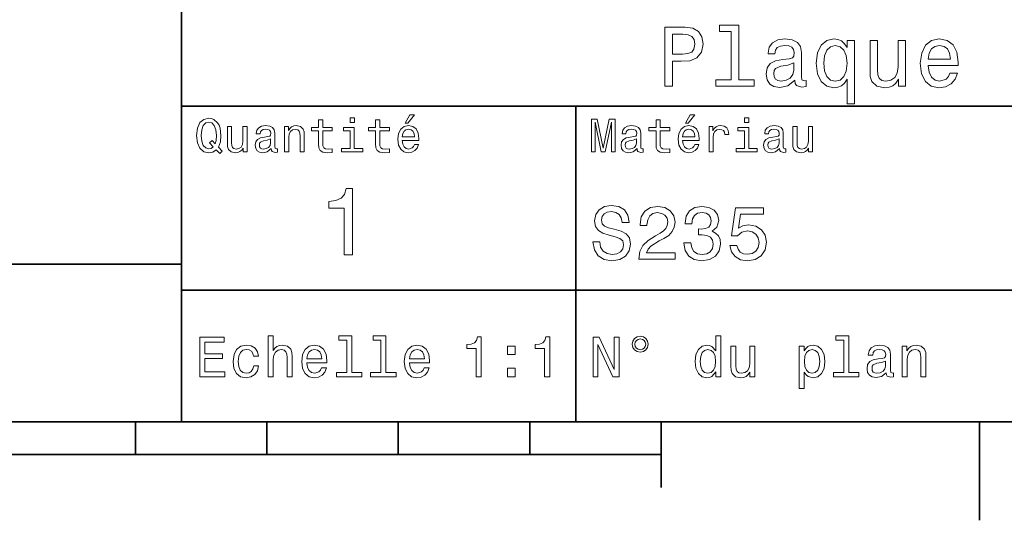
# Model space of a CAD drawing. Extents: x 0 to 297, y 0 to 210.
# Tile 6 of 9: x 150 to 225, y 2 to 41. Entities that reach past the tile are written whole.
import ezdxf

# ---------------------------------------------------------------- set-up
doc = ezdxf.new("R2010")
doc.units = 0

msp = doc.modelspace()

# ---------------------------------------------------------------- linework, layer by layer
at = {"color": 7, "lineweight": 35}
for p, q in [((162, 10), (162, 70)), ((162, 34), (287, 34)), ((97, 22), (162, 22)), ((162, 20), (287, 20)), ((10, 10), (287, 10)), ((97, 10), (287, 10)), ((98.5, 7.5), (198.5, 7.5))]:
    msp.add_line(p, q, dxfattribs=at)
at = {"color": 7, "lineweight": 35, "ltscale": 0.35}
msp.add_line((192, 20), (192, 34), dxfattribs=at)
at = {"color": 7, "lineweight": 35, "ltscale": 0.25}
msp.add_line((192, 10), (192, 20), dxfattribs=at)
at = {"color": 7, "lineweight": 35, "ltscale": 0.0625}
for p, q in [((158.5, 10), (158.5, 7.5)), ((168.5, 10), (168.5, 7.5)), ((178.5, 10), (178.5, 7.5)), ((188.5, 10), (188.5, 7.5))]:
    msp.add_line(p, q, dxfattribs=at)
at = {"color": 7, "lineweight": 35, "ltscale": 0.125}
msp.add_line((198.5, 10), (198.5, 5), dxfattribs=at)
at = {"color": 7, "lineweight": 35, "ltscale": 0.1875}
msp.add_line((222.699997, 10), (222.699997, 2.5), dxfattribs=at)
at = {"color": 7, "lineweight": 13}
for points in [[(198.759369, 35.530258), (199.355911, 35.530258), (199.355911, 37.430115), (200.017288, 37.430115), (200.685165, 37.462536), (201.216858, 37.68948), (201.560516, 38.130402), (201.677231, 38.733429), (201.586456, 39.291065), (201.327087, 39.699566), (200.899139, 39.945965), (200.315567, 40.030258), (198.759369, 40.030258)], [(203.823486, 39.706051), (203.823486, 36.010086), (202.649857, 36.010086), (202.649857, 35.530258), (205.561249, 35.530258), (205.561249, 36.010086), (204.394104, 36.010086), (204.394104, 40.185879), (202.92868, 40.185879), (202.92868, 39.706051)], [(200.153458, 39.479107), (200.542511, 39.440201), (200.82782, 39.317001), (200.996399, 39.090057), (201.054764, 38.733429), (200.989914, 38.357346), (200.81485, 38.130402), (200.516571, 38.013687), (200.108078, 37.981266), (199.355911, 37.981266), (199.355911, 39.479107)], [(208.660675, 35.98415), (208.660675, 35.964695), (208.693085, 35.744236), (208.790344, 35.588615), (209.198853, 35.465416), (209.516571, 35.517288), (209.516571, 35.958214), (209.380402, 35.938759), (209.198853, 36.023052), (209.166428, 36.282421), (209.166428, 38.085014), (209.088623, 38.545387), (208.861679, 38.869595), (208.466141, 39.064121), (207.908508, 39.135445), (207.363831, 39.057636), (206.961823, 38.837173), (206.708939, 38.493515), (206.624649, 38.039623), (206.624649, 38.000721), (207.136887, 38.000721), (207.182281, 38.273052), (207.324936, 38.467579), (207.558365, 38.584293), (207.889053, 38.629681), (208.206772, 38.59726), (208.433716, 38.5), (208.569885, 38.331409), (208.61528, 38.09798), (208.58934, 37.825645), (208.485596, 37.68948), (208.226227, 37.624638), (207.739914, 37.572765), (207.182281, 37.456051), (206.786743, 37.248558), (206.553314, 36.924351), (206.481995, 36.444523), (206.546829, 36.016571), (206.747849, 35.698845), (207.072052, 35.497837), (207.519455, 35.426514), (208.122482, 35.562679)], [(212.635452, 38.474064), (212.434448, 38.76585), (212.207489, 38.973343), (211.94165, 39.090057), (211.636887, 39.135445), (211.085739, 39.005764), (210.657791, 38.642651), (210.378967, 38.059078), (210.281708, 37.274494), (210.378967, 36.483429), (210.657791, 35.899857), (211.085739, 35.530258), (211.636887, 35.407059), (211.94165, 35.445965), (212.201019, 35.556194), (212.427963, 35.757202), (212.635452, 36.061958), (212.635452, 34.181557), (213.206055, 34.181557), (213.206055, 39.012245), (212.635452, 39.012245)], [(217.083572, 39.012245), (216.51297, 39.012245), (216.51297, 37.002159), (216.448135, 36.535301), (216.260086, 36.198124), (215.968307, 35.990631), (215.585739, 35.925793), (215.280991, 35.977665), (215.086456, 36.133286), (214.976227, 36.399136), (214.950287, 36.775215), (214.950287, 39.012245), (214.379684, 39.012245), (214.379684, 36.723343), (214.399139, 36.262966), (214.522339, 35.880402), (214.898422, 35.530258), (215.50145, 35.407059), (215.825653, 35.45245), (216.104477, 35.569164), (216.344391, 35.770172), (216.53891, 36.061958), (216.53891, 35.530258), (217.083572, 35.530258)], [(218.80188, 37.105907), (221.084305, 37.105907), (221.09079, 37.371758), (220.98703, 38.117435), (220.701736, 38.675072), (220.247849, 39.012245), (219.644821, 39.135445), (219.054764, 39.005764), (218.600876, 38.642651), (218.309082, 38.052593), (218.205338, 37.274494), (218.302597, 36.476944), (218.594391, 35.893372), (219.041794, 35.530258), (219.625366, 35.407059), (220.131134, 35.491352), (220.546112, 35.711815), (220.850876, 36.061958), (221.02594, 36.528816), (220.461823, 36.528816), (220.345108, 36.269451), (220.176514, 36.074928), (219.696686, 35.919308), (219.327087, 35.990631), (219.048279, 36.217579), (218.866714, 36.587173), (218.80188, 37.086452)], [(210.86528, 37.274494), (210.92363, 37.851585), (211.105194, 38.273052), (211.377533, 38.532421), (211.734161, 38.623199), (212.110229, 38.532421), (212.395538, 38.279537), (212.564117, 37.858067), (212.628967, 37.274494), (212.564117, 36.684437), (212.395538, 36.262966), (212.110229, 36.003601), (211.734161, 35.919308), (211.377533, 36.003601), (211.105194, 36.262966), (210.92363, 36.690922)], [(218.80188, 37.585735), (218.873199, 38.033138), (219.048279, 38.363831), (219.314133, 38.564842), (219.664276, 38.636166), (220.007935, 38.564842), (220.273773, 38.363831), (220.435883, 38.033138), (220.494247, 37.585735)], [(208.595825, 36.749279), (208.518021, 36.412102), (208.310516, 36.152737), (207.999283, 35.98415), (207.616714, 35.925793), (207.370316, 35.958214), (207.195251, 36.061958), (207.085022, 36.243515), (207.052597, 36.496395), (207.078537, 36.723343), (207.182281, 36.885445), (207.59726, 37.067001), (208.122482, 37.14481), (208.595825, 37.30043)], [(164.642654, 30.685879), (164.916428, 30.401297), (165.107346, 30.592218), (164.811966, 30.894812), (164.963257, 31.305475), (165.010086, 31.780979), (164.941635, 32.339336), (164.862396, 32.56628), (164.757919, 32.753601), (164.46254, 33.009365), (164.282425, 33.074207), (164.08429, 33.099422), (163.702454, 33.009365), (163.41066, 32.757202), (163.223343, 32.342937), (163.158508, 31.780979), (163.223343, 31.219019), (163.407059, 30.804754), (163.698853, 30.54899), (164.08429, 30.462536), (164.39769, 30.520172)], [(172.438034, 32.130402), (172.438034, 31.161383), (172.459656, 30.847982), (172.560516, 30.631844), (172.762253, 30.505762), (173.104462, 30.462536), (173.479111, 30.480547), (173.479111, 30.754322), (173.205338, 30.732708), (172.956772, 30.761526), (172.823486, 30.851583), (172.765854, 31.002882), (172.755035, 31.215418), (172.755035, 32.130402), (173.479111, 32.130402), (173.479111, 32.400574), (172.755035, 32.400574), (172.755035, 32.966137), (172.438034, 32.966137), (172.438034, 32.400574), (171.890488, 32.400574), (171.890488, 32.130402)], [(175.161377, 33.117435), (174.82637, 33.117435), (174.82637, 32.757202), (175.161377, 32.757202)], [(176.775223, 32.130402), (176.775223, 31.161383), (176.796829, 30.847982), (176.89769, 30.631844), (177.099426, 30.505762), (177.44165, 30.462536), (177.816284, 30.480547), (177.816284, 30.754322), (177.542511, 30.732708), (177.293945, 30.761526), (177.16066, 30.851583), (177.103027, 31.002882), (177.092224, 31.215418), (177.092224, 32.130402), (177.816284, 32.130402), (177.816284, 32.400574), (177.092224, 32.400574), (177.092224, 32.966137), (176.775223, 32.966137), (176.775223, 32.400574), (176.227661, 32.400574), (176.227661, 32.130402)], [(179.015854, 32.728386), (179.228394, 32.728386), (179.729111, 33.340778), (179.376083, 33.340778)], [(193.183716, 30.530979), (193.46109, 30.530979), (193.46109, 32.80043), (193.929398, 30.530979), (194.239197, 30.530979), (194.703888, 32.80043), (194.703888, 30.530979), (194.984863, 30.530979), (194.984863, 33.030979), (194.545395, 33.030979), (194.08429, 30.826368), (193.626801, 33.030979), (193.183716, 33.030979)], [(198.100861, 32.130402), (198.100861, 31.161383), (198.122482, 30.847982), (198.223343, 30.631844), (198.425079, 30.505762), (198.767288, 30.462536), (199.141937, 30.480547), (199.141937, 30.754322), (198.868149, 30.732708), (198.619598, 30.761526), (198.486313, 30.851583), (198.42868, 31.002882), (198.417862, 31.215418), (198.417862, 32.130402), (199.141937, 32.130402), (199.141937, 32.400574), (198.417862, 32.400574), (198.417862, 32.966137), (198.100861, 32.966137), (198.100861, 32.400574), (197.553314, 32.400574), (197.553314, 32.130402)], [(200.341492, 32.728386), (200.554031, 32.728386), (201.054749, 33.340778), (200.701736, 33.340778)], [(205.161377, 33.117435), (204.82637, 33.117435), (204.82637, 32.757202), (205.161377, 32.757202)], [(164.41571, 30.916426), (164.260803, 30.801151), (164.08429, 30.765129), (163.850143, 30.829971), (163.666428, 31.024494), (163.543945, 31.341497), (163.504318, 31.780979), (163.543945, 32.216858), (163.662827, 32.537464), (163.846542, 32.731987), (164.08429, 32.80043), (164.318451, 32.731987), (164.502167, 32.533859), (164.621033, 32.213257), (164.664261, 31.780979), (164.631851, 31.40634), (164.5634, 31.150576), (164.329254, 31.395533), (164.13472, 31.211815)], [(166.998566, 32.465416), (166.681549, 32.465416), (166.681549, 31.348703), (166.645538, 31.089336), (166.541061, 30.902016), (166.378967, 30.786743), (166.166428, 30.750719), (165.997116, 30.779539), (165.889053, 30.865993), (165.827805, 31.013687), (165.8134, 31.222622), (165.8134, 32.465416), (165.496399, 32.465416), (165.496399, 31.193804), (165.507202, 30.93804), (165.575653, 30.725504), (165.784576, 30.530979), (166.119598, 30.462536), (166.299713, 30.487751), (166.454605, 30.552593), (166.587891, 30.664265), (166.695969, 30.826368), (166.695969, 30.530979), (166.998566, 30.530979)], [(168.824921, 30.78314), (168.824921, 30.772333), (168.842941, 30.649855), (168.896973, 30.5634), (169.123917, 30.494957), (169.30043, 30.523775), (169.30043, 30.768732), (169.224777, 30.757925), (169.123917, 30.804754), (169.105911, 30.948847), (169.105911, 31.950287), (169.062683, 32.206051), (168.9366, 32.386166), (168.716858, 32.494236), (168.407059, 32.533859), (168.104462, 32.490635), (167.881119, 32.368156), (167.740631, 32.177231), (167.693802, 31.925072), (167.693802, 31.903458), (167.978394, 31.903458), (168.003601, 32.054756), (168.082855, 32.162823), (168.21254, 32.227665), (168.396255, 32.25288), (168.572769, 32.234871), (168.698853, 32.180836), (168.77449, 32.087173), (168.799713, 31.957493), (168.785309, 31.806194), (168.727661, 31.730547), (168.583572, 31.694523), (168.3134, 31.665705), (168.003601, 31.600864), (167.783859, 31.48559), (167.654175, 31.305475), (167.614548, 31.038904), (167.650574, 30.801151), (167.762253, 30.62464), (167.942368, 30.512968), (168.190918, 30.473343), (168.52594, 30.54899)], [(169.844376, 30.530979), (170.161377, 30.530979), (170.161377, 31.647694), (170.193802, 31.903458), (170.298279, 32.090778), (170.460373, 32.206051), (170.676514, 32.249279), (170.849426, 32.213257), (170.957489, 32.115993), (171.011536, 31.95389), (171.029541, 31.737751), (171.029541, 30.530979), (171.346542, 30.530979), (171.346542, 31.802593), (171.332138, 32.058357), (171.267288, 32.270893), (171.054749, 32.465416), (170.723343, 32.533859), (170.539627, 32.508644), (170.38472, 32.440201), (170.251434, 32.324928), (170.146973, 32.170029), (170.146973, 32.465416), (169.844376, 32.465416)], [(175.150574, 30.79755), (175.150574, 32.400574), (174.336456, 32.400574), (174.336456, 32.130402), (174.833572, 32.130402), (174.833572, 30.79755), (174.185165, 30.79755), (174.185165, 30.530979), (175.806198, 30.530979), (175.806198, 30.79755)], [(178.796112, 31.40634), (180.064117, 31.40634), (180.067719, 31.554033), (180.010086, 31.9683), (179.851593, 32.278099), (179.599426, 32.465416), (179.264404, 32.533859), (178.9366, 32.461815), (178.684433, 32.260086), (178.522339, 31.932276), (178.464691, 31.5), (178.518738, 31.056915), (178.680832, 30.732708), (178.929398, 30.530979), (179.253601, 30.462536), (179.534576, 30.509365), (179.765137, 30.631844), (179.934433, 30.826368), (180.031708, 31.085733), (179.718292, 31.085733), (179.653458, 30.941643), (179.559799, 30.833572), (179.293228, 30.747118), (179.087891, 30.786743), (178.932999, 30.912823), (178.832138, 31.118155), (178.796112, 31.395533)], [(178.796112, 31.672911), (178.835739, 31.921469), (178.932999, 32.105186), (179.080688, 32.216858), (179.275208, 32.256485), (179.466141, 32.216858), (179.613831, 32.105186), (179.703888, 31.921469), (179.736313, 31.672911)], [(196.656342, 30.78314), (196.656342, 30.772333), (196.674347, 30.649855), (196.728394, 30.5634), (196.955338, 30.494957), (197.131851, 30.523775), (197.131851, 30.768732), (197.056198, 30.757925), (196.955338, 30.804754), (196.937317, 30.948847), (196.937317, 31.950287), (196.894089, 32.206051), (196.768005, 32.386166), (196.548264, 32.494236), (196.23848, 32.533859), (195.935883, 32.490635), (195.71254, 32.368156), (195.572052, 32.177231), (195.525223, 31.925072), (195.525223, 31.903458), (195.809799, 31.903458), (195.835022, 32.054756), (195.914261, 32.162823), (196.043945, 32.227665), (196.227661, 32.25288), (196.404175, 32.234871), (196.530258, 32.180836), (196.605911, 32.087173), (196.631119, 31.957493), (196.616714, 31.806194), (196.559082, 31.730547), (196.414978, 31.694523), (196.144806, 31.665705), (195.835022, 31.600864), (195.61528, 31.48559), (195.485596, 31.305475), (195.445969, 31.038904), (195.481995, 30.801151), (195.593658, 30.62464), (195.773773, 30.512968), (196.022339, 30.473343), (196.357346, 30.54899)], [(200.121765, 31.40634), (201.389771, 31.40634), (201.393372, 31.554033), (201.335739, 31.9683), (201.177231, 32.278099), (200.925079, 32.465416), (200.590057, 32.533859), (200.262253, 32.461815), (200.010086, 32.260086), (199.847977, 31.932276), (199.790344, 31.5), (199.844376, 31.056915), (200.006485, 30.732708), (200.255051, 30.530979), (200.579254, 30.462536), (200.860229, 30.509365), (201.090775, 30.631844), (201.260086, 30.826368), (201.357346, 31.085733), (201.043945, 31.085733), (200.979111, 30.941643), (200.885452, 30.833572), (200.618881, 30.747118), (200.413544, 30.786743), (200.258652, 30.912823), (200.157776, 31.118155), (200.121765, 31.395533)], [(200.121765, 31.672911), (200.161377, 31.921469), (200.258652, 32.105186), (200.406342, 32.216858), (200.600861, 32.256485), (200.791794, 32.216858), (200.939484, 32.105186), (201.029541, 31.921469), (201.061966, 31.672911)], [(202.131851, 30.530979), (202.448853, 30.530979), (202.448853, 31.636887), (202.481262, 31.903458), (202.578537, 32.094379), (202.73703, 32.209652), (202.94957, 32.249279), (203.108063, 32.224064), (203.226944, 32.152016), (203.298996, 32.029537), (203.324203, 31.863832), (203.644806, 31.863832), (203.601593, 32.155621), (203.482712, 32.364552), (203.284576, 32.490635), (203.014404, 32.533859), (202.830688, 32.505043), (202.672195, 32.432995), (202.531708, 32.310516), (202.420029, 32.144814), (202.420029, 32.465416), (202.131851, 32.465416)], [(205.150574, 30.79755), (205.150574, 32.400574), (204.336456, 32.400574), (204.336456, 32.130402), (204.833572, 32.130402), (204.833572, 30.79755), (204.185165, 30.79755), (204.185165, 30.530979), (205.806198, 30.530979), (205.806198, 30.79755)], [(207.499283, 30.78314), (207.499283, 30.772333), (207.517288, 30.649855), (207.57132, 30.5634), (207.798264, 30.494957), (207.974777, 30.523775), (207.974777, 30.768732), (207.899139, 30.757925), (207.798264, 30.804754), (207.780258, 30.948847), (207.780258, 31.950287), (207.73703, 32.206051), (207.610947, 32.386166), (207.391205, 32.494236), (207.081406, 32.533859), (206.778824, 32.490635), (206.555481, 32.368156), (206.414978, 32.177231), (206.368149, 31.925072), (206.368149, 31.903458), (206.65274, 31.903458), (206.677948, 32.054756), (206.757202, 32.162823), (206.886887, 32.227665), (207.070602, 32.25288), (207.247116, 32.234871), (207.373199, 32.180836), (207.448853, 32.087173), (207.47406, 31.957493), (207.459656, 31.806194), (207.402023, 31.730547), (207.257919, 31.694523), (206.987747, 31.665705), (206.677948, 31.600864), (206.458206, 31.48559), (206.328537, 31.305475), (206.28891, 31.038904), (206.324921, 30.801151), (206.4366, 30.62464), (206.616714, 30.512968), (206.86528, 30.473343), (207.200287, 30.54899)], [(210.010086, 32.465416), (209.693085, 32.465416), (209.693085, 31.348703), (209.657059, 31.089336), (209.552597, 30.902016), (209.390488, 30.786743), (209.177948, 30.750719), (209.008636, 30.779539), (208.900574, 30.865993), (208.83934, 31.013687), (208.824921, 31.222622), (208.824921, 32.465416), (208.507919, 32.465416), (208.507919, 31.193804), (208.518738, 30.93804), (208.587173, 30.725504), (208.796112, 30.530979), (209.131119, 30.462536), (209.311234, 30.487751), (209.466141, 30.552593), (209.599426, 30.664265), (209.707489, 30.826368), (209.707489, 30.530979), (210.010086, 30.530979)], [(168.78891, 31.208212), (168.745682, 31.020893), (168.630402, 30.876801), (168.457489, 30.78314), (168.244965, 30.750719), (168.108063, 30.768732), (168.010803, 30.826368), (167.94957, 30.927233), (167.931549, 31.067722), (167.945969, 31.193804), (168.003601, 31.283861), (168.234146, 31.384726), (168.52594, 31.427954), (168.78891, 31.514408)], [(196.620316, 31.208212), (196.577087, 31.020893), (196.461823, 30.876801), (196.28891, 30.78314), (196.07637, 30.750719), (195.939484, 30.768732), (195.842224, 30.826368), (195.780975, 30.927233), (195.76297, 31.067722), (195.777374, 31.193804), (195.835022, 31.283861), (196.065567, 31.384726), (196.357346, 31.427954), (196.620316, 31.514408)], [(207.463257, 31.208212), (207.420029, 31.020893), (207.304749, 30.876801), (207.131851, 30.78314), (206.919312, 30.750719), (206.782425, 30.768732), (206.68515, 30.826368), (206.623917, 30.927233), (206.605911, 31.067722), (206.620316, 31.193804), (206.677948, 31.283861), (206.908508, 31.384726), (207.200287, 31.427954), (207.463257, 31.514408)], [(174.370316, 22.700289), (175.025925, 22.700289), (175.025925, 27.736313), (174.536011, 27.736313), (174.406326, 27.296831), (174.146973, 27.001442), (173.750717, 26.828531), (173.203171, 26.770893), (173.203171, 26.259367), (174.370316, 26.259367)], [(193.824203, 23.680117), (193.299713, 23.680117), (193.414978, 23.069164), (193.703171, 22.619596), (194.146973, 22.348703), (194.746399, 22.250721), (195.340057, 22.342941), (195.783859, 22.596542), (196.066284, 22.994238), (196.170029, 23.518732), (196.083572, 23.991356), (195.841492, 24.296831), (195.44957, 24.49856), (194.925079, 24.648417), (194.47551, 24.757925), (194.181549, 24.884727), (194.014404, 25.069164), (193.96254, 25.357349), (194.014404, 25.616714), (194.164261, 25.812681), (194.394806, 25.945246), (194.711823, 25.991356), (195.034576, 25.933718), (195.288177, 25.778099), (195.455338, 25.518732), (195.536026, 25.167149), (196.060516, 25.167149), (196.060516, 25.178675), (195.968292, 25.720463), (195.697403, 26.12392), (195.270889, 26.377522), (194.694519, 26.463978), (194.175797, 26.377522), (193.772339, 26.135448), (193.51297, 25.760807), (193.420746, 25.276657), (193.495682, 24.844381), (193.714691, 24.550434), (194.060516, 24.354467), (194.533142, 24.204613), (195, 24.072046), (195.351578, 23.945246), (195.564835, 23.760807), (195.639771, 23.461096), (195.570602, 23.155621), (195.391937, 22.925074), (195.121033, 22.780981), (194.769455, 22.734871), (194.377518, 22.798271), (194.077805, 22.98271), (193.887604, 23.282421)], [(196.798264, 22.360231), (199.547546, 22.360231), (199.547546, 22.855909), (197.374634, 22.855909), (197.495682, 23.126802), (197.703171, 23.351585), (198.342941, 23.760807), (198.682999, 23.933718), (199.0634, 24.181557), (199.33429, 24.469742), (199.489914, 24.809799), (199.547546, 25.195967), (199.44957, 25.680117), (199.17868, 26.06052), (198.763687, 26.302595), (198.227661, 26.38905), (197.674347, 26.291067), (197.253601, 26.020174), (196.982712, 25.587896), (196.890488, 25.017292), (196.890488, 24.9366), (197.414978, 24.9366), (197.414978, 24.98271), (197.466858, 25.374641), (197.622482, 25.662825), (197.870316, 25.847263), (198.198853, 25.910664), (198.533142, 25.853027), (198.780975, 25.708935), (198.942368, 25.48415), (199, 25.201729), (198.959656, 24.9366), (198.850143, 24.711817), (198.66571, 24.51585), (198.412109, 24.342941), (198.072052, 24.158503), (197.507202, 23.801153), (197.109512, 23.42075), (196.873199, 22.959656), (196.798264, 22.377522)], [(200.221909, 23.616716), (200.221909, 23.57637), (200.314117, 23.023056), (200.585022, 22.60807), (201.01152, 22.342941), (201.57637, 22.244957), (202.175797, 22.342941), (202.625366, 22.596542), (202.913544, 23), (203.017288, 23.518732), (202.971176, 23.858791), (202.844376, 24.135448), (202.636887, 24.348703), (202.360229, 24.504324), (202.734863, 24.815563), (202.867432, 25.311239), (202.780975, 25.760807), (202.533142, 26.100864), (202.129684, 26.314121), (201.57637, 26.38905), (201.057632, 26.296831), (200.659943, 26.043228), (200.400574, 25.639771), (200.314117, 25.103746), (200.314117, 25.063402), (200.827087, 25.063402), (200.873199, 25.432278), (201.023056, 25.697407), (201.265137, 25.858791), (201.605194, 25.916428), (201.904892, 25.870317), (202.123917, 25.749281), (202.256485, 25.553314), (202.30835, 25.288185), (202.256485, 25.005764), (202.118149, 24.815563), (201.876083, 24.700289), (201.547546, 24.665707), (201.322769, 24.671471), (201.322769, 24.216139), (201.605194, 24.227667), (201.968292, 24.175793), (202.239197, 24.037464), (202.400574, 23.812681), (202.458206, 23.518732), (202.394806, 23.184439), (202.227661, 22.9366), (201.96254, 22.780981), (201.610947, 22.729107), (201.247833, 22.786745), (200.982712, 22.959656), (200.815567, 23.236313), (200.752167, 23.616716)], [(203.714691, 23.40346), (203.841492, 22.930836), (204.123917, 22.56196), (204.53891, 22.331413), (205.069168, 22.244957), (205.651291, 22.348703), (206.106628, 22.631124), (206.394806, 23.080692), (206.504318, 23.657061), (206.406342, 24.193085), (206.129684, 24.613834), (205.697403, 24.884727), (205.138336, 24.98271), (204.706055, 24.913546), (204.371765, 24.723343), (204.533142, 25.801153), (206.285309, 25.801153), (206.285309, 26.273777), (204.146973, 26.273777), (203.829971, 24.152739), (204.291061, 24.152739), (204.625366, 24.423632), (205.05188, 24.521614), (205.420746, 24.458214), (205.703171, 24.273777), (205.881851, 23.991356), (205.945251, 23.628242), (205.881851, 23.265131), (205.697403, 22.98271), (205.414978, 22.804035), (205.05188, 22.740635), (204.746399, 22.780981), (204.510086, 22.913546), (204.337173, 23.121038), (204.250717, 23.40346)], [(168.610947, 13.428675), (168.991348, 13.428675), (168.991348, 14.768732), (169.030258, 15.075649), (169.155624, 15.300432), (169.350143, 15.438761), (169.609512, 15.490635), (169.817001, 15.447407), (169.946686, 15.330692), (170.011536, 15.136168), (170.033142, 14.876801), (170.033142, 13.428675), (170.413544, 13.428675), (170.413544, 14.954612), (170.396255, 15.261528), (170.318451, 15.516571), (170.0634, 15.75), (169.66571, 15.832133), (169.44957, 15.801874), (169.263687, 15.719741), (169.108063, 15.590058), (168.991348, 15.412825), (168.991348, 16.532421), (168.610947, 16.532421)], [(174.572052, 16.212536), (174.572052, 13.748559), (173.789627, 13.748559), (173.789627, 13.428675), (175.730545, 13.428675), (175.730545, 13.748559), (174.952454, 13.748559), (174.952454, 16.532421), (173.97551, 16.532421), (173.97551, 16.212536)], [(177.174347, 16.212536), (177.174347, 13.748559), (176.391937, 13.748559), (176.391937, 13.428675), (178.332855, 13.428675), (178.332855, 13.748559), (177.554749, 13.748559), (177.554749, 16.532421), (176.577805, 16.532421), (176.577805, 16.212536)], [(196.903458, 16.502163), (196.66571, 16.454611), (196.471176, 16.324928), (196.341492, 16.130404), (196.293945, 15.892652), (196.337173, 15.6549), (196.466858, 15.464698), (196.661377, 15.335014), (196.903458, 15.287464), (197.145538, 15.335014), (197.335739, 15.469021), (197.465424, 15.659223), (197.51297, 15.892652), (197.46109, 16.130404), (197.331406, 16.324928), (197.136887, 16.454611)], [(202.639771, 13.787464), (202.639771, 13.428675), (203.020172, 13.428675), (203.020172, 16.532421), (202.644089, 16.532421), (202.644089, 15.395534), (202.354462, 15.724064), (202.177231, 15.801874), (201.97406, 15.832133), (201.606628, 15.745678), (201.32132, 15.503603), (201.135452, 15.114553), (201.070602, 14.591499), (201.135452, 14.068444), (201.32132, 13.675073), (201.606628, 13.428675), (201.97406, 13.346542), (202.177231, 13.376801), (202.358795, 13.454611)], [(212.378967, 16.212536), (212.378967, 13.748559), (211.596542, 13.748559), (211.596542, 13.428675), (213.53746, 13.428675), (213.53746, 13.748559), (212.759369, 13.748559), (212.759369, 16.532421), (211.782425, 16.532421), (211.782425, 16.212536)], [(163.393372, 13.428675), (165.295395, 13.428675), (165.295395, 13.791787), (163.791061, 13.791787), (163.791061, 14.807637), (165.131119, 14.807637), (165.131119, 15.166427), (163.791061, 15.166427), (163.791061, 16.065563), (165.260803, 16.065563), (165.260803, 16.428675), (163.393372, 16.428675)], [(167.48703, 14.980548), (167.863113, 14.980548), (167.785309, 15.326369), (167.599426, 15.598703), (167.309799, 15.767292), (166.933716, 15.832133), (166.518738, 15.745678), (166.203171, 15.503603), (166.004318, 15.110231), (165.935165, 14.582853), (166, 14.059798), (166.194519, 13.67075), (166.501434, 13.428675), (166.920746, 13.346542), (167.292511, 13.411384), (167.582138, 13.592939), (167.780975, 13.878242), (167.867432, 14.258646), (167.504318, 14.258646), (167.439484, 14.016571), (167.318451, 13.835014), (167.145538, 13.722623), (166.933716, 13.688041), (166.670029, 13.744237), (166.479828, 13.917148), (166.363113, 14.198127), (166.324203, 14.595821), (166.363113, 14.984871), (166.484146, 15.26585), (166.67868, 15.438761), (166.933716, 15.49928), (167.158508, 15.460375), (167.327087, 15.360951), (167.439484, 15.196686)], [(171.546112, 14.479107), (173.067719, 14.479107), (173.072052, 14.656341), (173.002884, 15.153459), (172.812683, 15.525217), (172.510086, 15.75), (172.108063, 15.832133), (171.714691, 15.745678), (171.412109, 15.503603), (171.217575, 15.110231), (171.148422, 14.591499), (171.213257, 14.059798), (171.407776, 13.67075), (171.706055, 13.428675), (172.095108, 13.346542), (172.432281, 13.402739), (172.708939, 13.549712), (172.912109, 13.783141), (173.028824, 14.09438), (172.65274, 14.09438), (172.574936, 13.92147), (172.46254, 13.791787), (172.142654, 13.688041), (171.896255, 13.735591), (171.710373, 13.886888), (171.58934, 14.133286), (171.546112, 14.466139)], [(179.353027, 14.479107), (180.874634, 14.479107), (180.878967, 14.656341), (180.809799, 15.153459), (180.619598, 15.525217), (180.317001, 15.75), (179.914978, 15.832133), (179.521606, 15.745678), (179.219025, 15.503603), (179.02449, 15.110231), (178.955338, 14.591499), (179.020172, 14.059798), (179.214691, 13.67075), (179.51297, 13.428675), (179.902023, 13.346542), (180.239197, 13.402739), (180.515854, 13.549712), (180.719025, 13.783141), (180.835739, 14.09438), (180.459656, 14.09438), (180.381851, 13.92147), (180.269455, 13.791787), (179.94957, 13.688041), (179.703171, 13.735591), (179.517288, 13.886888), (179.396255, 14.133286), (179.353027, 14.466139)], [(184.416412, 13.428675), (184.809784, 13.428675), (184.809784, 16.450289), (184.515839, 16.450289), (184.438034, 16.1866), (184.28241, 16.009367), (184.044662, 15.905621), (183.716125, 15.871038), (183.716125, 15.564121), (184.416412, 15.564121)], [(186.798264, 15.105908), (187.394806, 15.105908), (187.394806, 15.75), (186.798264, 15.75)], [(189.621033, 13.428675), (190.014404, 13.428675), (190.014404, 16.450289), (189.720459, 16.450289), (189.642639, 16.1866), (189.48703, 16.009367), (189.249268, 15.905621), (188.920746, 15.871038), (188.920746, 15.564121), (189.621033, 15.564121)], [(193.315567, 13.428675), (193.674347, 13.428675), (193.674347, 15.888329), (194.824203, 13.428675), (195.286743, 13.428675), (195.286743, 16.428675), (194.92363, 16.428675), (194.92363, 13.969021), (193.786743, 16.428675), (193.315567, 16.428675)], [(196.903458, 16.303314), (197.0634, 16.268732), (197.193085, 16.182278), (197.279541, 16.052593), (197.314117, 15.896975), (197.279541, 15.737032), (197.193085, 15.603026), (197.0634, 15.512248), (196.903458, 15.481989), (196.739197, 15.512248), (196.609512, 15.603026), (196.523056, 15.73271), (196.492798, 15.896975), (196.523056, 16.052593), (196.613831, 16.182278), (196.743515, 16.268732)], [(205.605194, 15.75), (205.224792, 15.75), (205.224792, 14.409943), (205.181549, 14.098703), (205.056198, 13.873919), (204.861679, 13.735591), (204.606628, 13.692364), (204.403458, 13.726946), (204.273773, 13.830692), (204.200287, 14.007925), (204.182999, 14.258646), (204.182999, 15.75), (203.802597, 15.75), (203.802597, 14.224064), (203.815567, 13.917148), (203.89769, 13.662104), (204.148422, 13.428675), (204.55043, 13.346542), (204.766571, 13.376801), (204.952454, 13.454611), (205.112396, 13.588617), (205.242081, 13.783141), (205.242081, 13.428675), (205.605194, 13.428675)], [(209.378967, 15.391211), (209.378967, 15.75), (208.998566, 15.75), (208.998566, 12.529539), (209.378967, 12.529539), (209.378967, 13.783141), (209.51297, 13.579971), (209.664261, 13.445966), (210.044678, 13.346542), (210.407776, 13.428675), (210.693085, 13.675073), (210.878967, 14.064121), (210.94812, 14.591499), (210.878967, 15.114553), (210.693085, 15.503603), (210.407776, 15.745678), (210.044678, 15.832133), (209.837173, 15.806196), (209.659943, 15.724064), (209.508652, 15.585735)], [(215.603745, 13.731268), (215.603745, 13.7183), (215.625366, 13.571326), (215.690201, 13.46758), (215.96254, 13.385448), (216.174347, 13.42003), (216.174347, 13.713977), (216.083572, 13.701009), (215.96254, 13.757205), (215.940918, 13.930116), (215.940918, 15.131845), (215.889053, 15.438761), (215.737747, 15.6549), (215.47406, 15.784582), (215.10231, 15.832133), (214.739197, 15.78026), (214.471191, 15.633286), (214.302597, 15.404179), (214.246399, 15.101585), (214.246399, 15.075649), (214.587891, 15.075649), (214.618164, 15.257205), (214.713257, 15.386889), (214.868881, 15.464698), (215.08934, 15.494957), (215.301147, 15.473343), (215.452454, 15.408502), (215.543228, 15.29611), (215.573486, 15.140491), (215.556198, 14.958934), (215.48703, 14.868156), (215.314117, 14.824928), (214.989914, 14.790346), (214.618164, 14.712537), (214.354462, 14.574208), (214.198853, 14.358069), (214.151306, 14.038185), (214.194519, 13.752882), (214.328537, 13.541066), (214.544678, 13.407061), (214.842941, 13.35951), (215.244965, 13.450289)], [(216.827087, 13.428675), (217.207489, 13.428675), (217.207489, 14.768732), (217.246399, 15.075649), (217.371765, 15.300432), (217.566284, 15.438761), (217.825653, 15.490635), (218.033142, 15.447407), (218.162827, 15.330692), (218.227661, 15.136168), (218.249283, 14.876801), (218.249283, 13.428675), (218.629684, 13.428675), (218.629684, 14.954612), (218.612396, 15.261528), (218.534576, 15.516571), (218.279541, 15.75), (217.881851, 15.832133), (217.661392, 15.801874), (217.47551, 15.719741), (217.315567, 15.581412), (217.190201, 15.395534), (217.190201, 15.75), (216.827087, 15.75)], [(171.546112, 14.798992), (171.593658, 15.097262), (171.710373, 15.317724), (171.887604, 15.45173), (172.121033, 15.49928), (172.350143, 15.45173), (172.527374, 15.317724), (172.635452, 15.097262), (172.674347, 14.798992)], [(179.353027, 14.798992), (179.400574, 15.097262), (179.517288, 15.317724), (179.694519, 15.45173), (179.927948, 15.49928), (180.157059, 15.45173), (180.33429, 15.317724), (180.442368, 15.097262), (180.481262, 14.798992)], [(202.03891, 15.490635), (202.289627, 15.430116), (202.479828, 15.261528), (202.592224, 14.980548), (202.635452, 14.591499), (202.592224, 14.198127), (202.479828, 13.917148), (202.289627, 13.744237), (202.03891, 13.688041), (201.801147, 13.744237), (201.619598, 13.917148), (201.498566, 14.20245), (201.459656, 14.591499), (201.498566, 14.976225), (201.619598, 15.257205), (201.801147, 15.430116)], [(209.979828, 13.688041), (209.724792, 13.744237), (209.53891, 13.917148), (209.422195, 14.198127), (209.383286, 14.591499), (209.422195, 14.980548), (209.53891, 15.261528), (209.724792, 15.430116), (209.979828, 15.490635), (210.213257, 15.430116), (210.399139, 15.257205), (210.515854, 14.976225), (210.559082, 14.591499), (210.515854, 14.20245), (210.399139, 13.917148), (210.213257, 13.744237)], [(215.560516, 14.241355), (215.508652, 14.016571), (215.370316, 13.84366), (215.162827, 13.731268), (214.907776, 13.692364), (214.743515, 13.713977), (214.626801, 13.783141), (214.553314, 13.904179), (214.531708, 14.072767), (214.548996, 14.224064), (214.618164, 14.332133), (214.894806, 14.453171), (215.244965, 14.505044), (215.560516, 14.60879)], [(186.798264, 13.428675), (187.394806, 13.428675), (187.394806, 14.072767), (186.798264, 14.072767)]]:
    msp.add_lwpolyline(points, close=True, dxfattribs=at)

doc.saveas('drawing.dxf')
